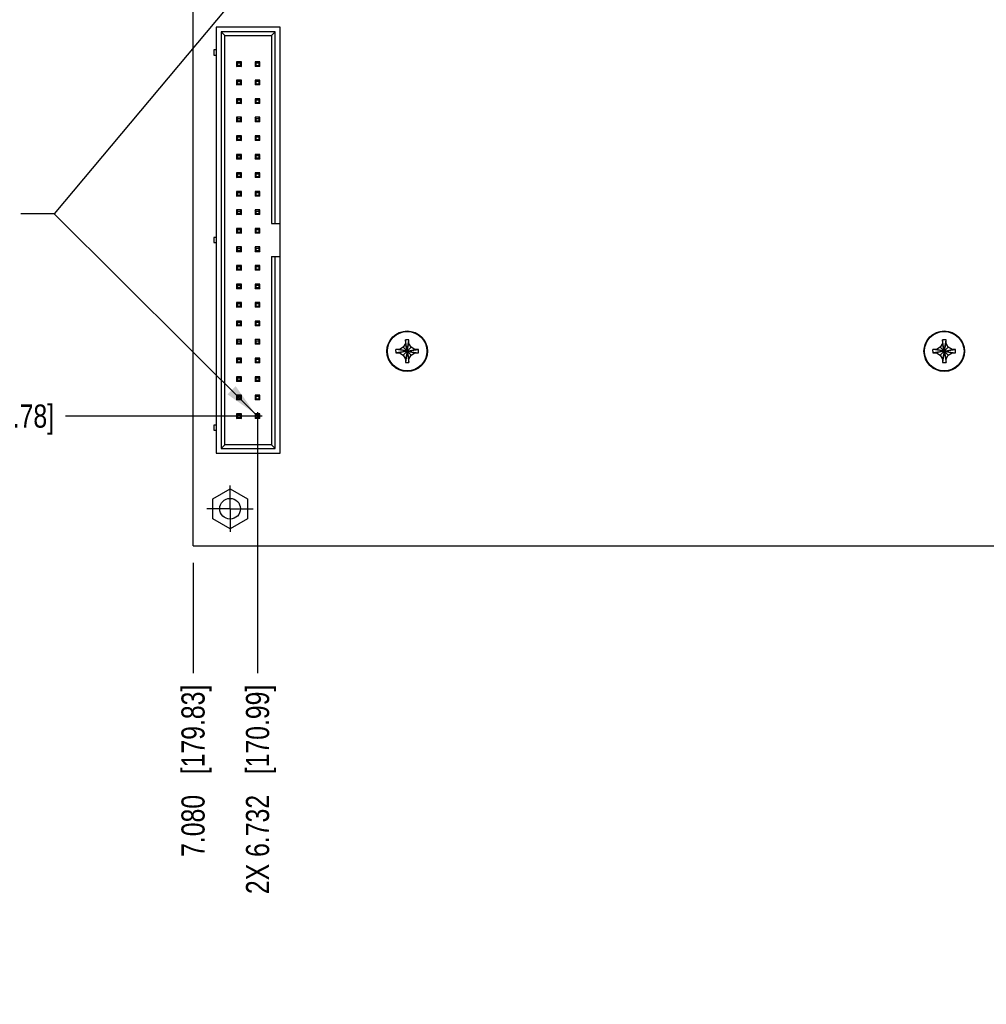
# Model space of a CAD drawing. Header units: inches. Extents: x 0 to 34, y 0 to 22.
# Tile 3 of 27: x 6 to 11.2, y 9.9 to 15.2. Entities that reach past the tile are written whole.
import ezdxf

# ---------------------------------------------------------------- set-up
doc = ezdxf.new("R2010")
doc.units = ezdxf.units.IN
doc.header["$LTSCALE"] = 1.87
doc.header["$MEASUREMENT"] = 0
doc.linetypes.add('CENTER', pattern=[0.6, 0.375, -0.075, 0.075, -0.075])
doc.layers.get('0').update_dxf_attribs({"linetype": 'CONTINUOUS'})
for name, color, linetype in [('DEFAULT_1', 7, 'CENTER'), ('DETAIL', 7, 'CONTINUOUS'), ('DIMENSIONS', 7, 'CONTINUOUS')]:
    doc.layers.add(name, color=color, linetype=linetype)
doc.styles.get("Standard").update_dxf_attribs({"font": 'txt', "width": 0.8})
doc.dimstyles.new('DIMSTYLE_1', dxfattribs={"dimtxt": 0.125, "dimasz": 0.18, "dimexe": 0.125, "dimexo": 0.0625, "dimgap": 0.03125, "dimtad": 0, "dimtih": 1, "dimtoh": 1, "dimdec": 3, "dimzin": 4, "dimdsep": 46, "dimtxsty": 'STANDARD', "dimblk": '_FILLED', "dimblk1": '_FILLED', "dimblk2": '_FILLED', "dimcen": 0.09, "dimadec": 0, "dimazin": 0, "dimtp": 0.01, "dimtm": 0.01, "dimtfac": 1, "dimtdec": 3, "dimtofl": 0, "dimtmove": 0, "dimatfit": 3, "dimldrblk": '_FILLED', "dimfxl": 1, "dimtolj": 1, "dimtzin": 4, "dimarcsym": 0})
doc.dimstyles.get("Standard").update_dxf_attribs({"dimtxt": 0.125, "dimasz": 0.18, "dimexe": 0.125, "dimexo": 0.0625, "dimgap": 0.09, "dimtad": 0, "dimtih": 1, "dimtoh": 1, "dimdec": 3, "dimzin": 4, "dimdsep": 46, "dimtxsty": 'STANDARD', "dimblk": '_FILLED', "dimblk1": '_FILLED', "dimblk2": '_FILLED', "dimcen": 0.09, "dimadec": 0, "dimazin": 0, "dimtol": 1, "dimtp": 0.01, "dimtm": 0.01, "dimtfac": 1, "dimtdec": 3, "dimtofl": 0, "dimtmove": 0, "dimatfit": 3, "dimldrblk": '_FILLED', "dimfxl": 1, "dimtolj": 1, "dimtzin": 4, "dimarcsym": 0})

# ---------------------------------------------------------------- blocks, each defined once
blk = doc.blocks.new('*D2')
at = {"layer": 'DIMENSIONS', "color": 2, "linetype": 'CONTINUOUS'}
blk.add_line((13.3377, 12.7116), (14.6833, 12.7116), dxfattribs=at)
at = {"layer": 'DIMENSIONS', "color": 2, "linetype": 'CONTINUOUS', "insert": (14.7458, 12.7741), "char_height": 0.125, "width": 1.125, "attachment_point": 1, "line_spacing_factor": 0.9}
blk.add_mtext('.348{\\Ftxt.shx;\\W1.000000;\\H0.125000; }[8.84]', dxfattribs=at)
blk = doc.blocks.new('_FILLED')
at = {"color": 0, "linetype": 'BYBLOCK'}
blk.add_solid([(0, 0), (-1, 0.174), (-1, -0.174)], dxfattribs=at)
blk = doc.blocks.new('*D3')
at = {"layer": 'DIMENSIONS', "color": 2, "linetype": 'CONTINUOUS'}
blk.add_line((14.0865, 12.3635), (14.6833, 12.3635), dxfattribs=at)
at = {"layer": 'DIMENSIONS', "color": 2, "linetype": 'CONTINUOUS', "insert": (14.7458, 12.426), "char_height": 0.125, "width": 0.825, "attachment_point": 1, "line_spacing_factor": 0.9}
blk.add_mtext('.000{\\Ftxt.shx;\\W1.000000;\\H0.125000; }[0]', dxfattribs=at)
blk = doc.blocks.new('*D4')
at = {"layer": 'DIMENSIONS', "color": 2, "linetype": 'CONTINUOUS'}
blk.add_line((7.264, 13.085), (7.264, 11.676), dxfattribs=at)
at = {"layer": 'DIMENSIONS', "color": 2, "linetype": 'CONTINUOUS', "insert": (7.2015, 11.6135), "char_height": 0.125, "width": 1.725, "attachment_point": 3, "rotation": 90, "line_spacing_factor": 0.9}
blk.add_mtext('2X 6.732{\\Ftxt.shx;\\W1.000000;\\H0.125000; }[170.99]', dxfattribs=at)
blk = doc.blocks.new('*D5')
at = {"layer": 'DIMENSIONS', "color": 2, "linetype": 'CONTINUOUS'}
blk.add_line((6.9158, 12.2708), (6.9158, 11.676), dxfattribs=at)
at = {"layer": 'DIMENSIONS', "color": 2, "linetype": 'CONTINUOUS', "insert": (6.8533, 11.6135), "char_height": 0.125, "width": 1.425, "attachment_point": 3, "rotation": 90, "line_spacing_factor": 0.9}
blk.add_mtext('7.080{\\Ftxt.shx;\\W1.000000;\\H0.125000; }[179.83]', dxfattribs=at)
blk = doc.blocks.new('*D6')
at = {"layer": 'DIMENSIONS', "color": 2, "linetype": 'CONTINUOUS'}
blk.add_line((7.2888, 13.0635), (6.2283, 13.0635), dxfattribs=at)
at = {"layer": 'DIMENSIONS', "color": 2, "linetype": 'CONTINUOUS', "insert": (6.1658, 13.126), "char_height": 0.125, "width": 1.225, "attachment_point": 3, "line_spacing_factor": 0.9}
blk.add_mtext('.700{\\Ftxt.shx;\\W1.000000;\\H0.125000; }[17.78]', dxfattribs=at)
blk = doc.blocks.new('*D7')
at = {"layer": 'DIMENSIONS', "color": 2, "linetype": 'CONTINUOUS'}
blk.add_line((7.2828, 15.4635), (6.2283, 15.4635), dxfattribs=at)
at = {"layer": 'DIMENSIONS', "color": 2, "linetype": 'CONTINUOUS', "insert": (6.1658, 15.526), "char_height": 0.125, "width": 1.325, "attachment_point": 3, "line_spacing_factor": 0.9}
blk.add_mtext('3.100{\\Ftxt.shx;\\W1.000000;\\H0.125000; }[78.74]', dxfattribs=at)
blk = doc.blocks.new('*D13')
at = {"layer": 'DIMENSIONS', "color": 2, "linetype": 'CONTINUOUS'}
blk.add_line((8.0184, 16.7153), (6.2283, 16.7153), dxfattribs=at)
at = {"layer": 'DIMENSIONS', "color": 2, "linetype": 'CONTINUOUS', "insert": (6.1658, 16.7778), "char_height": 0.125, "width": 1.725, "attachment_point": 3, "line_spacing_factor": 0.9}
blk.add_mtext('2X 4.352{\\Ftxt.shx;\\W1.000000;\\H0.125000; }[110.54]', dxfattribs=at)

msp = doc.modelspace()

# ---------------------------------------------------------------- linework, layer by layer
at = {"color": 7, "linetype": 'CONTINUOUS'}
for p, q in [((6.9158, 12.3635), (6.9158, 17.0635)), ((7.0406, 15.1635), (7.0406, 12.8635)), ((7.3871, 15.1635), (7.0406, 15.1635)), ((7.3871, 12.8635), (7.3871, 15.1635)), ((7.0682, 15.1379), (7.0682, 12.8891)), ((7.0879, 15.1182), (7.0682, 15.1379)), ((7.3595, 15.1379), (7.0682, 15.1379)), ((7.0879, 12.9088), (7.0879, 15.1182)), ((7.0879, 15.1182), (7.3398, 15.1182)), ((7.3398, 15.1182), (7.3595, 15.1379)), ((7.3398, 15.1182), (7.3398, 14.1021)), ((7.3595, 14.1021), (7.3595, 15.1379)), ((7.0288, 15.0395), (7.0288, 15.0119)), ((7.0406, 15.0395), (7.0288, 15.0395)), ((7.0288, 15.0119), (7.0406, 15.0119)), ((7.1512, 14.9761), (7.1512, 14.9509)), ((7.1514, 14.9761), (7.1514, 14.9509)), ((7.1571, 14.9704), (7.1514, 14.9761)), ((7.1766, 14.9761), (7.1514, 14.9761)), ((7.1514, 14.9509), (7.1571, 14.9566)), ((7.1766, 14.9509), (7.1514, 14.9509)), ((7.1571, 14.9566), (7.1571, 14.9704)), ((7.1571, 14.9704), (7.1709, 14.9704)), ((7.1571, 14.9566), (7.1709, 14.9566)), ((7.1709, 14.9704), (7.1766, 14.9761)), ((7.1709, 14.9704), (7.1709, 14.9566)), ((7.1709, 14.9566), (7.1766, 14.9509)), ((7.1766, 14.9509), (7.1766, 14.9761)), ((7.2512, 14.9761), (7.2512, 14.9509)), ((7.2514, 14.9761), (7.2514, 14.9509)), ((7.2571, 14.9704), (7.2514, 14.9761)), ((7.2766, 14.9761), (7.2514, 14.9761)), ((7.2514, 14.9509), (7.2571, 14.9566)), ((7.2766, 14.9509), (7.2514, 14.9509)), ((7.2571, 14.9566), (7.2571, 14.9704)), ((7.2571, 14.9704), (7.2709, 14.9704)), ((7.2571, 14.9566), (7.2709, 14.9566)), ((7.2709, 14.9704), (7.2766, 14.9761)), ((7.2709, 14.9704), (7.2709, 14.9566)), ((7.2709, 14.9566), (7.2766, 14.9509)), ((7.2766, 14.9509), (7.2766, 14.9761)), ((7.1512, 14.8761), (7.1512, 14.8509)), ((7.1514, 14.8761), (7.1514, 14.8509)), ((7.1571, 14.8704), (7.1514, 14.8761)), ((7.1766, 14.8761), (7.1514, 14.8761)), ((7.1514, 14.8509), (7.1571, 14.8566)), ((7.1766, 14.8509), (7.1514, 14.8509)), ((7.1571, 14.8566), (7.1571, 14.8704)), ((7.1571, 14.8704), (7.1709, 14.8704)), ((7.1571, 14.8566), (7.1709, 14.8566)), ((7.1709, 14.8704), (7.1766, 14.8761)), ((7.1709, 14.8704), (7.1709, 14.8566)), ((7.1709, 14.8566), (7.1766, 14.8509)), ((7.1766, 14.8509), (7.1766, 14.8761)), ((7.2512, 14.8761), (7.2512, 14.8509)), ((7.2514, 14.8761), (7.2514, 14.8509)), ((7.2571, 14.8704), (7.2514, 14.8761)), ((7.2766, 14.8761), (7.2514, 14.8761)), ((7.2514, 14.8509), (7.2571, 14.8566)), ((7.2766, 14.8509), (7.2514, 14.8509)), ((7.2571, 14.8566), (7.2571, 14.8704)), ((7.2571, 14.8704), (7.2709, 14.8704)), ((7.2571, 14.8566), (7.2709, 14.8566)), ((7.2709, 14.8704), (7.2766, 14.8761)), ((7.2709, 14.8704), (7.2709, 14.8566)), ((7.2709, 14.8566), (7.2766, 14.8509)), ((7.2766, 14.8509), (7.2766, 14.8761)), ((7.1512, 14.7761), (7.1512, 14.7509)), ((7.1514, 14.7761), (7.1514, 14.7509)), ((7.1571, 14.7704), (7.1514, 14.7761)), ((7.1766, 14.7761), (7.1514, 14.7761)), ((7.1709, 14.7704), (7.1766, 14.7761)), ((7.1766, 14.7509), (7.1766, 14.7761)), ((7.2512, 14.7761), (7.2512, 14.7509)), ((7.2514, 14.7761), (7.2514, 14.7509)), ((7.2571, 14.7704), (7.2514, 14.7761)), ((7.2766, 14.7761), (7.2514, 14.7761)), ((7.2709, 14.7704), (7.2766, 14.7761)), ((7.2766, 14.7509), (7.2766, 14.7761)), ((7.1514, 14.7509), (7.1571, 14.7566)), ((7.1766, 14.7509), (7.1514, 14.7509)), ((7.1571, 14.7566), (7.1571, 14.7704)), ((7.1571, 14.7704), (7.1709, 14.7704)), ((7.1571, 14.7566), (7.1709, 14.7566)), ((7.1709, 14.7704), (7.1709, 14.7566)), ((7.1709, 14.7566), (7.1766, 14.7509)), ((7.2514, 14.7509), (7.2571, 14.7566)), ((7.2766, 14.7509), (7.2514, 14.7509)), ((7.2571, 14.7566), (7.2571, 14.7704)), ((7.2571, 14.7704), (7.2709, 14.7704)), ((7.2571, 14.7566), (7.2709, 14.7566)), ((7.2709, 14.7704), (7.2709, 14.7566)), ((7.2709, 14.7566), (7.2766, 14.7509)), ((7.1512, 14.6761), (7.1512, 14.6509)), ((7.1514, 14.6761), (7.1514, 14.6509)), ((7.1571, 14.6704), (7.1514, 14.6761)), ((7.1766, 14.6761), (7.1514, 14.6761)), ((7.1571, 14.6566), (7.1571, 14.6704)), ((7.1571, 14.6704), (7.1709, 14.6704)), ((7.1709, 14.6704), (7.1766, 14.6761)), ((7.1709, 14.6704), (7.1709, 14.6566)), ((7.1766, 14.6509), (7.1766, 14.6761)), ((7.2512, 14.6761), (7.2512, 14.6509)), ((7.2514, 14.6761), (7.2514, 14.6509)), ((7.2571, 14.6704), (7.2514, 14.6761)), ((7.2766, 14.6761), (7.2514, 14.6761)), ((7.2571, 14.6566), (7.2571, 14.6704)), ((7.2571, 14.6704), (7.2709, 14.6704)), ((7.2709, 14.6704), (7.2766, 14.6761)), ((7.2709, 14.6704), (7.2709, 14.6566)), ((7.2766, 14.6509), (7.2766, 14.6761)), ((7.1514, 14.6509), (7.1571, 14.6566)), ((7.1766, 14.6509), (7.1514, 14.6509)), ((7.1571, 14.6566), (7.1709, 14.6566)), ((7.1709, 14.6566), (7.1766, 14.6509)), ((7.2514, 14.6509), (7.2571, 14.6566)), ((7.2766, 14.6509), (7.2514, 14.6509)), ((7.2571, 14.6566), (7.2709, 14.6566)), ((7.2709, 14.6566), (7.2766, 14.6509)), ((7.1512, 14.5761), (7.1512, 14.5509)), ((7.1514, 14.5761), (7.1514, 14.5509)), ((7.1571, 14.5704), (7.1514, 14.5761)), ((7.1766, 14.5761), (7.1514, 14.5761)), ((7.1571, 14.5566), (7.1571, 14.5704)), ((7.1571, 14.5704), (7.1709, 14.5704)), ((7.1709, 14.5704), (7.1766, 14.5761)), ((7.1709, 14.5704), (7.1709, 14.5566)), ((7.1766, 14.5509), (7.1766, 14.5761)), ((7.2512, 14.5761), (7.2512, 14.5509)), ((7.2514, 14.5761), (7.2514, 14.5509)), ((7.2571, 14.5704), (7.2514, 14.5761)), ((7.2766, 14.5761), (7.2514, 14.5761)), ((7.2571, 14.5566), (7.2571, 14.5704)), ((7.2571, 14.5704), (7.2709, 14.5704)), ((7.2709, 14.5704), (7.2766, 14.5761)), ((7.2709, 14.5704), (7.2709, 14.5566)), ((7.2766, 14.5509), (7.2766, 14.5761)), ((7.1514, 14.5509), (7.1571, 14.5566)), ((7.1766, 14.5509), (7.1514, 14.5509)), ((7.1571, 14.5566), (7.1709, 14.5566)), ((7.1709, 14.5566), (7.1766, 14.5509)), ((7.2514, 14.5509), (7.2571, 14.5566)), ((7.2766, 14.5509), (7.2514, 14.5509)), ((7.2571, 14.5566), (7.2709, 14.5566)), ((7.2709, 14.5566), (7.2766, 14.5509)), ((7.1512, 14.4761), (7.1512, 14.4509)), ((7.1514, 14.4761), (7.1514, 14.4509)), ((7.1571, 14.4704), (7.1514, 14.4761)), ((7.1766, 14.4761), (7.1514, 14.4761)), ((7.1514, 14.4509), (7.1571, 14.4566)), ((7.1571, 14.4566), (7.1571, 14.4704)), ((7.1571, 14.4704), (7.1709, 14.4704)), ((7.1571, 14.4566), (7.1709, 14.4566)), ((7.1709, 14.4704), (7.1766, 14.4761)), ((7.1709, 14.4704), (7.1709, 14.4566)), ((7.1709, 14.4566), (7.1766, 14.4509)), ((7.1766, 14.4509), (7.1766, 14.4761)), ((7.2512, 14.4761), (7.2512, 14.4509)), ((7.2514, 14.4761), (7.2514, 14.4509)), ((7.2571, 14.4704), (7.2514, 14.4761)), ((7.2766, 14.4761), (7.2514, 14.4761)), ((7.2514, 14.4509), (7.2571, 14.4566)), ((7.2571, 14.4566), (7.2571, 14.4704)), ((7.2571, 14.4704), (7.2709, 14.4704)), ((7.2571, 14.4566), (7.2709, 14.4566)), ((7.2709, 14.4704), (7.2766, 14.4761)), ((7.2709, 14.4704), (7.2709, 14.4566)), ((7.2709, 14.4566), (7.2766, 14.4509)), ((7.2766, 14.4509), (7.2766, 14.4761)), ((7.1766, 14.4509), (7.1514, 14.4509)), ((7.2766, 14.4509), (7.2514, 14.4509)), ((7.1512, 14.3761), (7.1512, 14.3509)), ((7.1514, 14.3761), (7.1514, 14.3509)), ((7.1571, 14.3704), (7.1514, 14.3761)), ((7.1766, 14.3761), (7.1514, 14.3761)), ((7.1514, 14.3509), (7.1571, 14.3566)), ((7.1766, 14.3509), (7.1514, 14.3509)), ((7.1571, 14.3566), (7.1571, 14.3704)), ((7.1571, 14.3704), (7.1709, 14.3704)), ((7.1571, 14.3566), (7.1709, 14.3566)), ((7.1709, 14.3704), (7.1766, 14.3761)), ((7.1709, 14.3704), (7.1709, 14.3566)), ((7.1709, 14.3566), (7.1766, 14.3509)), ((7.1766, 14.3509), (7.1766, 14.3761)), ((7.2512, 14.3761), (7.2512, 14.3509)), ((7.2514, 14.3761), (7.2514, 14.3509)), ((7.2571, 14.3704), (7.2514, 14.3761)), ((7.2766, 14.3761), (7.2514, 14.3761)), ((7.2514, 14.3509), (7.2571, 14.3566)), ((7.2766, 14.3509), (7.2514, 14.3509)), ((7.2571, 14.3566), (7.2571, 14.3704)), ((7.2571, 14.3704), (7.2709, 14.3704)), ((7.2571, 14.3566), (7.2709, 14.3566)), ((7.2709, 14.3704), (7.2766, 14.3761)), ((7.2709, 14.3704), (7.2709, 14.3566)), ((7.2709, 14.3566), (7.2766, 14.3509)), ((7.2766, 14.3509), (7.2766, 14.3761)), ((7.1512, 14.2761), (7.1512, 14.2509)), ((7.1514, 14.2761), (7.1514, 14.2509)), ((7.1571, 14.2704), (7.1514, 14.2761)), ((7.1766, 14.2761), (7.1514, 14.2761)), ((7.1514, 14.2509), (7.1571, 14.2566)), ((7.1766, 14.2509), (7.1514, 14.2509)), ((7.1571, 14.2566), (7.1571, 14.2704)), ((7.1571, 14.2704), (7.1709, 14.2704)), ((7.1571, 14.2566), (7.1709, 14.2566)), ((7.1709, 14.2704), (7.1766, 14.2761)), ((7.1709, 14.2704), (7.1709, 14.2566)), ((7.1709, 14.2566), (7.1766, 14.2509)), ((7.1766, 14.2509), (7.1766, 14.2761)), ((7.2512, 14.2761), (7.2512, 14.2509)), ((7.2514, 14.2761), (7.2514, 14.2509)), ((7.2571, 14.2704), (7.2514, 14.2761)), ((7.2766, 14.2761), (7.2514, 14.2761)), ((7.2514, 14.2509), (7.2571, 14.2566)), ((7.2766, 14.2509), (7.2514, 14.2509)), ((7.2571, 14.2566), (7.2571, 14.2704)), ((7.2571, 14.2704), (7.2709, 14.2704)), ((7.2571, 14.2566), (7.2709, 14.2566)), ((7.2709, 14.2704), (7.2766, 14.2761)), ((7.2709, 14.2704), (7.2709, 14.2566)), ((7.2709, 14.2566), (7.2766, 14.2509)), ((7.2766, 14.2509), (7.2766, 14.2761)), ((7.1512, 14.1761), (7.1512, 14.1509)), ((7.1514, 14.1761), (7.1514, 14.1509)), ((7.1571, 14.1704), (7.1514, 14.1761)), ((7.1766, 14.1761), (7.1514, 14.1761)), ((7.1514, 14.1509), (7.1571, 14.1566)), ((7.1766, 14.1509), (7.1514, 14.1509)), ((7.1571, 14.1566), (7.1571, 14.1704)), ((7.1571, 14.1704), (7.1709, 14.1704)), ((7.1571, 14.1566), (7.1709, 14.1566)), ((7.1709, 14.1704), (7.1766, 14.1761)), ((7.1709, 14.1704), (7.1709, 14.1566)), ((7.1709, 14.1566), (7.1766, 14.1509)), ((7.1766, 14.1509), (7.1766, 14.1761)), ((7.2512, 14.1761), (7.2512, 14.1509)), ((7.2514, 14.1761), (7.2514, 14.1509)), ((7.2571, 14.1704), (7.2514, 14.1761)), ((7.2766, 14.1761), (7.2514, 14.1761)), ((7.2514, 14.1509), (7.2571, 14.1566)), ((7.2766, 14.1509), (7.2514, 14.1509)), ((7.2571, 14.1566), (7.2571, 14.1704)), ((7.2571, 14.1704), (7.2709, 14.1704)), ((7.2571, 14.1566), (7.2709, 14.1566)), ((7.2709, 14.1704), (7.2766, 14.1761)), ((7.2709, 14.1704), (7.2709, 14.1566)), ((7.2709, 14.1566), (7.2766, 14.1509)), ((7.2766, 14.1509), (7.2766, 14.1761)), ((7.3398, 14.1021), (7.3871, 14.1021)), ((7.1512, 14.0761), (7.1512, 14.0509)), ((7.1514, 14.0761), (7.1514, 14.0509)), ((7.1571, 14.0704), (7.1514, 14.0761)), ((7.1766, 14.0761), (7.1514, 14.0761)), ((7.1514, 14.0509), (7.1571, 14.0566)), ((7.1766, 14.0509), (7.1514, 14.0509)), ((7.1571, 14.0566), (7.1571, 14.0704)), ((7.1571, 14.0704), (7.1709, 14.0704)), ((7.1571, 14.0566), (7.1709, 14.0566)), ((7.1709, 14.0704), (7.1766, 14.0761)), ((7.1709, 14.0704), (7.1709, 14.0566)), ((7.1709, 14.0566), (7.1766, 14.0509)), ((7.1766, 14.0509), (7.1766, 14.0761)), ((7.2512, 14.0761), (7.2512, 14.0509)), ((7.2514, 14.0761), (7.2514, 14.0509)), ((7.2571, 14.0704), (7.2514, 14.0761)), ((7.2766, 14.0761), (7.2514, 14.0761)), ((7.2514, 14.0509), (7.2571, 14.0566)), ((7.2766, 14.0509), (7.2514, 14.0509)), ((7.2571, 14.0566), (7.2571, 14.0704)), ((7.2571, 14.0704), (7.2709, 14.0704)), ((7.2571, 14.0566), (7.2709, 14.0566)), ((7.2709, 14.0704), (7.2766, 14.0761)), ((7.2709, 14.0704), (7.2709, 14.0566)), ((7.2709, 14.0566), (7.2766, 14.0509)), ((7.2766, 14.0509), (7.2766, 14.0761)), ((7.0288, 14.0273), (7.0288, 13.9997)), ((7.0406, 14.0273), (7.0288, 14.0273)), ((7.0288, 13.9997), (7.0406, 13.9997)), ((7.1512, 13.9761), (7.1512, 13.9509)), ((7.1514, 13.9761), (7.1514, 13.9509)), ((7.1571, 13.9704), (7.1514, 13.9761)), ((7.1766, 13.9761), (7.1514, 13.9761)), ((7.1514, 13.9509), (7.1571, 13.9566)), ((7.1766, 13.9509), (7.1514, 13.9509)), ((7.1571, 13.9566), (7.1571, 13.9704)), ((7.1571, 13.9704), (7.1709, 13.9704)), ((7.1571, 13.9566), (7.1709, 13.9566)), ((7.1709, 13.9704), (7.1766, 13.9761)), ((7.1709, 13.9704), (7.1709, 13.9566)), ((7.1709, 13.9566), (7.1766, 13.9509)), ((7.1766, 13.9509), (7.1766, 13.9761)), ((7.2512, 13.9761), (7.2512, 13.9509)), ((7.2514, 13.9761), (7.2514, 13.9509)), ((7.2571, 13.9704), (7.2514, 13.9761)), ((7.2766, 13.9761), (7.2514, 13.9761)), ((7.2514, 13.9509), (7.2571, 13.9566)), ((7.2766, 13.9509), (7.2514, 13.9509)), ((7.2571, 13.9566), (7.2571, 13.9704)), ((7.2571, 13.9704), (7.2709, 13.9704)), ((7.2571, 13.9566), (7.2709, 13.9566)), ((7.2709, 13.9704), (7.2766, 13.9761)), ((7.2709, 13.9704), (7.2709, 13.9566)), ((7.2709, 13.9566), (7.2766, 13.9509)), ((7.2766, 13.9509), (7.2766, 13.9761)), ((7.3398, 13.9249), (7.3398, 12.9088)), ((7.3398, 13.9249), (7.3871, 13.9249)), ((7.3595, 12.8891), (7.3595, 13.9249)), ((7.1512, 13.8761), (7.1512, 13.8509)), ((7.1514, 13.8761), (7.1514, 13.8509)), ((7.1571, 13.8704), (7.1514, 13.8761)), ((7.1766, 13.8761), (7.1514, 13.8761)), ((7.1709, 13.8704), (7.1766, 13.8761)), ((7.1766, 13.8509), (7.1766, 13.8761)), ((7.2512, 13.8761), (7.2512, 13.8509)), ((7.2514, 13.8761), (7.2514, 13.8509)), ((7.2571, 13.8704), (7.2514, 13.8761)), ((7.2766, 13.8761), (7.2514, 13.8761)), ((7.2709, 13.8704), (7.2766, 13.8761)), ((7.2766, 13.8509), (7.2766, 13.8761)), ((7.1514, 13.8509), (7.1571, 13.8566)), ((7.1766, 13.8509), (7.1514, 13.8509)), ((7.1571, 13.8566), (7.1571, 13.8704)), ((7.1571, 13.8704), (7.1709, 13.8704)), ((7.1571, 13.8566), (7.1709, 13.8566)), ((7.1709, 13.8704), (7.1709, 13.8566)), ((7.1709, 13.8566), (7.1766, 13.8509)), ((7.2514, 13.8509), (7.2571, 13.8566)), ((7.2766, 13.8509), (7.2514, 13.8509)), ((7.2571, 13.8566), (7.2571, 13.8704)), ((7.2571, 13.8704), (7.2709, 13.8704)), ((7.2571, 13.8566), (7.2709, 13.8566)), ((7.2709, 13.8704), (7.2709, 13.8566)), ((7.2709, 13.8566), (7.2766, 13.8509)), ((7.1512, 13.7761), (7.1512, 13.7509)), ((7.1514, 13.7761), (7.1514, 13.7509)), ((7.1571, 13.7704), (7.1514, 13.7761)), ((7.1766, 13.7761), (7.1514, 13.7761)), ((7.1571, 13.7566), (7.1571, 13.7704)), ((7.1571, 13.7704), (7.1709, 13.7704)), ((7.1709, 13.7704), (7.1766, 13.7761)), ((7.1709, 13.7704), (7.1709, 13.7566)), ((7.1766, 13.7509), (7.1766, 13.7761)), ((7.2512, 13.7761), (7.2512, 13.7509)), ((7.2514, 13.7761), (7.2514, 13.7509)), ((7.2571, 13.7704), (7.2514, 13.7761)), ((7.2766, 13.7761), (7.2514, 13.7761)), ((7.2571, 13.7566), (7.2571, 13.7704)), ((7.2571, 13.7704), (7.2709, 13.7704)), ((7.2709, 13.7704), (7.2766, 13.7761)), ((7.2709, 13.7704), (7.2709, 13.7566)), ((7.2766, 13.7509), (7.2766, 13.7761)), ((7.1514, 13.7509), (7.1571, 13.7566)), ((7.1766, 13.7509), (7.1514, 13.7509)), ((7.1571, 13.7566), (7.1709, 13.7566)), ((7.1709, 13.7566), (7.1766, 13.7509)), ((7.2514, 13.7509), (7.2571, 13.7566)), ((7.2766, 13.7509), (7.2514, 13.7509)), ((7.2571, 13.7566), (7.2709, 13.7566)), ((7.2709, 13.7566), (7.2766, 13.7509)), ((7.1512, 13.6761), (7.1512, 13.6509)), ((7.1514, 13.6761), (7.1514, 13.6509)), ((7.1571, 13.6704), (7.1514, 13.6761)), ((7.1766, 13.6761), (7.1514, 13.6761)), ((7.1571, 13.6566), (7.1571, 13.6704)), ((7.1571, 13.6704), (7.1709, 13.6704)), ((7.1709, 13.6704), (7.1766, 13.6761)), ((7.1709, 13.6704), (7.1709, 13.6566)), ((7.1766, 13.6509), (7.1766, 13.6761)), ((7.2512, 13.6761), (7.2512, 13.6509)), ((7.2514, 13.6761), (7.2514, 13.6509)), ((7.2571, 13.6704), (7.2514, 13.6761)), ((7.2766, 13.6761), (7.2514, 13.6761)), ((7.2571, 13.6566), (7.2571, 13.6704)), ((7.2571, 13.6704), (7.2709, 13.6704)), ((7.2709, 13.6704), (7.2766, 13.6761)), ((7.2709, 13.6704), (7.2709, 13.6566)), ((7.2766, 13.6509), (7.2766, 13.6761)), ((7.1514, 13.6509), (7.1571, 13.6566)), ((7.1766, 13.6509), (7.1514, 13.6509)), ((7.1571, 13.6566), (7.1709, 13.6566)), ((7.1709, 13.6566), (7.1766, 13.6509)), ((7.2514, 13.6509), (7.2571, 13.6566)), ((7.2766, 13.6509), (7.2514, 13.6509)), ((7.2571, 13.6566), (7.2709, 13.6566)), ((7.2709, 13.6566), (7.2766, 13.6509)), ((7.1512, 13.5761), (7.1512, 13.5509)), ((7.1514, 13.5761), (7.1514, 13.5509)), ((7.1571, 13.5704), (7.1514, 13.5761)), ((7.1766, 13.5761), (7.1514, 13.5761)), ((7.1514, 13.5509), (7.1571, 13.5566)), ((7.1571, 13.5566), (7.1571, 13.5704)), ((7.1571, 13.5704), (7.1709, 13.5704)), ((7.1571, 13.5566), (7.1709, 13.5566)), ((7.1709, 13.5704), (7.1766, 13.5761)), ((7.1709, 13.5704), (7.1709, 13.5566)), ((7.1709, 13.5566), (7.1766, 13.5509)), ((7.1766, 13.5509), (7.1766, 13.5761)), ((7.2512, 13.5761), (7.2512, 13.5509)), ((7.2514, 13.5761), (7.2514, 13.5509)), ((7.2571, 13.5704), (7.2514, 13.5761)), ((7.2766, 13.5761), (7.2514, 13.5761)), ((7.2514, 13.5509), (7.2571, 13.5566)), ((7.2571, 13.5566), (7.2571, 13.5704)), ((7.2571, 13.5704), (7.2709, 13.5704)), ((7.2571, 13.5566), (7.2709, 13.5566)), ((7.2709, 13.5704), (7.2766, 13.5761)), ((7.2709, 13.5704), (7.2709, 13.5566)), ((7.2709, 13.5566), (7.2766, 13.5509)), ((7.2766, 13.5509), (7.2766, 13.5761)), ((7.1766, 13.5509), (7.1514, 13.5509)), ((7.2766, 13.5509), (7.2514, 13.5509)), ((7.1512, 13.4761), (7.1512, 13.4509)), ((7.1514, 13.4761), (7.1514, 13.4509)), ((7.1571, 13.4704), (7.1514, 13.4761)), ((7.1766, 13.4761), (7.1514, 13.4761)), ((7.1514, 13.4509), (7.1571, 13.4566)), ((7.1766, 13.4509), (7.1514, 13.4509)), ((7.1571, 13.4566), (7.1571, 13.4704)), ((7.1571, 13.4704), (7.1709, 13.4704)), ((7.1571, 13.4566), (7.1709, 13.4566)), ((7.1709, 13.4704), (7.1766, 13.4761)), ((7.1709, 13.4704), (7.1709, 13.4566)), ((7.1709, 13.4566), (7.1766, 13.4509)), ((7.1766, 13.4509), (7.1766, 13.4761)), ((7.2512, 13.4761), (7.2512, 13.4509)), ((7.2514, 13.4761), (7.2514, 13.4509)), ((7.2571, 13.4704), (7.2514, 13.4761)), ((7.2766, 13.4761), (7.2514, 13.4761)), ((7.2514, 13.4509), (7.2571, 13.4566)), ((7.2766, 13.4509), (7.2514, 13.4509)), ((7.2571, 13.4566), (7.2571, 13.4704)), ((7.2571, 13.4704), (7.2709, 13.4704)), ((7.2571, 13.4566), (7.2709, 13.4566)), ((7.2709, 13.4704), (7.2766, 13.4761)), ((7.2709, 13.4704), (7.2709, 13.4566)), ((7.2709, 13.4566), (7.2766, 13.4509)), ((7.2766, 13.4509), (7.2766, 13.4761)), ((8.0623, 13.4555), (8.0504, 13.4349)), ((8.0624, 13.4738), (8.0623, 13.4744)), ((8.0623, 13.4744), (8.0623, 13.4738)), ((8.0623, 13.4738), (8.0623, 13.4555)), ((8.0718, 13.4135), (8.0623, 13.4555)), ((8.0718, 13.4135), (8.0624, 13.4738)), ((8.0718, 13.4135), (8.0812, 13.4738)), ((8.0718, 13.4135), (8.0813, 13.4555)), ((8.0812, 13.4738), (8.0813, 13.4744)), ((8.0813, 13.4738), (8.0813, 13.4744)), ((8.0813, 13.4555), (8.0813, 13.4738)), ((8.0932, 13.4349), (8.0813, 13.4555)), ((10.9613, 13.4555), (10.9494, 13.4349)), ((10.9614, 13.4738), (10.9613, 13.4744)), ((10.9613, 13.4744), (10.9613, 13.4738)), ((10.9613, 13.4738), (10.9613, 13.4555)), ((10.9708, 13.4135), (10.9613, 13.4555)), ((10.9708, 13.4135), (10.9614, 13.4738)), ((10.9708, 13.4135), (10.9802, 13.4738)), ((10.9708, 13.4135), (10.9803, 13.4555)), ((10.9802, 13.4738), (10.9803, 13.4744)), ((10.9803, 13.4738), (10.9803, 13.4744)), ((10.9803, 13.4555), (10.9803, 13.4738)), ((10.9922, 13.4349), (10.9803, 13.4555)), ((8.0108, 13.4135), (8.0109, 13.423)), ((8.0115, 13.4229), (8.0109, 13.423)), ((8.0109, 13.423), (8.0115, 13.423)), ((8.0115, 13.4041), (8.0109, 13.404)), ((8.0109, 13.404), (8.0115, 13.404)), ((8.0298, 13.423), (8.0115, 13.423)), ((8.0718, 13.4135), (8.0115, 13.4229)), ((8.0718, 13.4135), (8.0115, 13.4041)), ((8.0115, 13.404), (8.0298, 13.404)), ((8.0504, 13.4349), (8.0298, 13.423)), ((8.0718, 13.4135), (8.0298, 13.423)), ((8.0718, 13.4135), (8.0298, 13.404)), ((8.0298, 13.404), (8.0504, 13.3921)), ((8.0718, 13.4135), (8.0504, 13.4349)), ((8.0718, 13.4135), (8.0504, 13.3921)), ((8.0718, 13.4135), (8.0623, 13.3715)), ((8.0718, 13.4135), (8.0624, 13.3532)), ((8.0718, 13.4135), (8.0932, 13.4349)), ((8.0718, 13.4135), (8.1138, 13.423)), ((8.0718, 13.4135), (8.1321, 13.4229)), ((8.0718, 13.4135), (8.0812, 13.3532)), ((8.0718, 13.4135), (8.0813, 13.3715)), ((8.0718, 13.4135), (8.0932, 13.3921)), ((8.0718, 13.4135), (8.1138, 13.404)), ((8.0718, 13.4135), (8.1321, 13.4041)), ((8.1138, 13.423), (8.0932, 13.4349)), ((8.0932, 13.3921), (8.1138, 13.404)), ((8.1321, 13.423), (8.1138, 13.423)), ((8.1138, 13.404), (8.1321, 13.404)), ((8.1326, 13.423), (8.1321, 13.423)), ((8.1321, 13.4229), (8.1326, 13.423)), ((8.1321, 13.4041), (8.1326, 13.404)), ((8.1321, 13.404), (8.1326, 13.404)), ((10.9098, 13.4135), (10.9099, 13.423)), ((10.9105, 13.4229), (10.9099, 13.423)), ((10.9099, 13.423), (10.9105, 13.423)), ((10.9105, 13.4041), (10.9099, 13.404)), ((10.9099, 13.404), (10.9105, 13.404)), ((10.9288, 13.423), (10.9105, 13.423)), ((10.9708, 13.4135), (10.9105, 13.4229)), ((10.9708, 13.4135), (10.9105, 13.4041)), ((10.9105, 13.404), (10.9288, 13.404)), ((10.9494, 13.4349), (10.9288, 13.423)), ((10.9708, 13.4135), (10.9288, 13.423)), ((10.9708, 13.4135), (10.9288, 13.404)), ((10.9288, 13.404), (10.9494, 13.3921)), ((10.9708, 13.4135), (10.9494, 13.4349)), ((10.9708, 13.4135), (10.9494, 13.3921)), ((10.9708, 13.4135), (10.9613, 13.3715)), ((10.9708, 13.4135), (10.9614, 13.3532)), ((10.9708, 13.4135), (10.9922, 13.4349)), ((10.9708, 13.4135), (11.0128, 13.423)), ((10.9708, 13.4135), (11.0311, 13.4229)), ((10.9708, 13.4135), (10.9802, 13.3532)), ((10.9708, 13.4135), (10.9803, 13.3715)), ((10.9708, 13.4135), (10.9922, 13.3921)), ((10.9708, 13.4135), (11.0128, 13.404)), ((10.9708, 13.4135), (11.0311, 13.4041)), ((11.0128, 13.423), (10.9922, 13.4349)), ((10.9922, 13.3921), (11.0128, 13.404)), ((11.0311, 13.423), (11.0128, 13.423)), ((11.0128, 13.404), (11.0311, 13.404)), ((11.0316, 13.423), (11.0311, 13.423)), ((11.0311, 13.4229), (11.0316, 13.423)), ((11.0311, 13.4041), (11.0316, 13.404)), ((11.0311, 13.404), (11.0316, 13.404)), ((7.1512, 13.3761), (7.1512, 13.3509)), ((7.1514, 13.3761), (7.1514, 13.3509)), ((7.1571, 13.3704), (7.1514, 13.3761)), ((7.1766, 13.3761), (7.1514, 13.3761)), ((7.1514, 13.3509), (7.1571, 13.3566)), ((7.1766, 13.3509), (7.1514, 13.3509)), ((7.1571, 13.3566), (7.1571, 13.3704)), ((7.1571, 13.3704), (7.1709, 13.3704)), ((7.1571, 13.3566), (7.1709, 13.3566)), ((7.1709, 13.3704), (7.1766, 13.3761)), ((7.1709, 13.3704), (7.1709, 13.3566)), ((7.1709, 13.3566), (7.1766, 13.3509)), ((7.1766, 13.3509), (7.1766, 13.3761)), ((7.2512, 13.3761), (7.2512, 13.3509)), ((7.2514, 13.3761), (7.2514, 13.3509)), ((7.2571, 13.3704), (7.2514, 13.3761)), ((7.2766, 13.3761), (7.2514, 13.3761)), ((7.2514, 13.3509), (7.2571, 13.3566)), ((7.2766, 13.3509), (7.2514, 13.3509)), ((7.2571, 13.3566), (7.2571, 13.3704)), ((7.2571, 13.3704), (7.2709, 13.3704)), ((7.2571, 13.3566), (7.2709, 13.3566)), ((7.2709, 13.3704), (7.2766, 13.3761)), ((7.2709, 13.3704), (7.2709, 13.3566)), ((7.2709, 13.3566), (7.2766, 13.3509)), ((7.2766, 13.3509), (7.2766, 13.3761)), ((8.0504, 13.3921), (8.0623, 13.3715)), ((8.0623, 13.3715), (8.0623, 13.3533)), ((8.0623, 13.3533), (8.0623, 13.3527)), ((8.0624, 13.3532), (8.0623, 13.3527)), ((8.0812, 13.3532), (8.0813, 13.3527)), ((8.0813, 13.3715), (8.0932, 13.3921)), ((8.0813, 13.3533), (8.0813, 13.3715)), ((8.0813, 13.3527), (8.0813, 13.3533)), ((10.9494, 13.3921), (10.9613, 13.3715)), ((10.9613, 13.3715), (10.9613, 13.3533)), ((10.9613, 13.3533), (10.9613, 13.3527)), ((10.9614, 13.3532), (10.9613, 13.3527)), ((10.9802, 13.3532), (10.9803, 13.3527)), ((10.9803, 13.3715), (10.9922, 13.3921)), ((10.9803, 13.3533), (10.9803, 13.3715)), ((10.9803, 13.3527), (10.9803, 13.3533)), ((7.1512, 13.2761), (7.1512, 13.2509)), ((7.1514, 13.2761), (7.1514, 13.2509)), ((7.1571, 13.2704), (7.1514, 13.2761)), ((7.1766, 13.2761), (7.1514, 13.2761)), ((7.1514, 13.2509), (7.1571, 13.2566)), ((7.1766, 13.2509), (7.1514, 13.2509)), ((7.1571, 13.2566), (7.1571, 13.2704)), ((7.1571, 13.2704), (7.1709, 13.2704)), ((7.1571, 13.2566), (7.1709, 13.2566)), ((7.1709, 13.2704), (7.1766, 13.2761)), ((7.1709, 13.2704), (7.1709, 13.2566)), ((7.1709, 13.2566), (7.1766, 13.2509)), ((7.1766, 13.2509), (7.1766, 13.2761)), ((7.2512, 13.2761), (7.2512, 13.2509)), ((7.2514, 13.2761), (7.2514, 13.2509)), ((7.2571, 13.2704), (7.2514, 13.2761)), ((7.2766, 13.2761), (7.2514, 13.2761)), ((7.2514, 13.2509), (7.2571, 13.2566)), ((7.2766, 13.2509), (7.2514, 13.2509)), ((7.2571, 13.2566), (7.2571, 13.2704)), ((7.2571, 13.2704), (7.2709, 13.2704)), ((7.2571, 13.2566), (7.2709, 13.2566)), ((7.2709, 13.2704), (7.2766, 13.2761)), ((7.2709, 13.2704), (7.2709, 13.2566)), ((7.2709, 13.2566), (7.2766, 13.2509)), ((7.2766, 13.2509), (7.2766, 13.2761)), ((7.1512, 13.1761), (7.1512, 13.1509)), ((7.1571, 13.1704), (7.1514, 13.1761)), ((7.1514, 13.1761), (7.1514, 13.1509)), ((7.1766, 13.1761), (7.1514, 13.1761)), ((7.1514, 13.1509), (7.1571, 13.1566)), ((7.1766, 13.1509), (7.1514, 13.1509)), ((7.1571, 13.1566), (7.1571, 13.1704)), ((7.1571, 13.1704), (7.1709, 13.1704)), ((7.1571, 13.1566), (7.1709, 13.1566)), ((7.1709, 13.1704), (7.1766, 13.1761)), ((7.1709, 13.1704), (7.1709, 13.1566)), ((7.1709, 13.1566), (7.1766, 13.1509)), ((7.1766, 13.1509), (7.1766, 13.1761)), ((7.2512, 13.1761), (7.2512, 13.1509)), ((7.2514, 13.1761), (7.2514, 13.1509)), ((7.2571, 13.1704), (7.2514, 13.1761)), ((7.2766, 13.1761), (7.2514, 13.1761)), ((7.2514, 13.1509), (7.2571, 13.1566)), ((7.2766, 13.1509), (7.2514, 13.1509)), ((7.2571, 13.1566), (7.2571, 13.1704)), ((7.2571, 13.1704), (7.2709, 13.1704)), ((7.2571, 13.1566), (7.2709, 13.1566)), ((7.2709, 13.1704), (7.2766, 13.1761)), ((7.2709, 13.1704), (7.2709, 13.1566)), ((7.2709, 13.1566), (7.2766, 13.1509)), ((7.2766, 13.1509), (7.2766, 13.1761)), ((7.1512, 13.0761), (7.1512, 13.0509)), ((7.1571, 13.0704), (7.1514, 13.0761)), ((7.1514, 13.0761), (7.1514, 13.0509)), ((7.1766, 13.0761), (7.1514, 13.0761)), ((7.1709, 13.0704), (7.1766, 13.0761)), ((7.1766, 13.0509), (7.1766, 13.0761)), ((7.2512, 13.0761), (7.2512, 13.0509)), ((7.2571, 13.0704), (7.2514, 13.0761)), ((7.2514, 13.0761), (7.2514, 13.0509)), ((7.2766, 13.0761), (7.2514, 13.0761)), ((7.2709, 13.0704), (7.2766, 13.0761)), ((7.2766, 13.0509), (7.2766, 13.0761)), ((7.1514, 13.0509), (7.1571, 13.0566)), ((7.1766, 13.0509), (7.1514, 13.0509)), ((7.1571, 13.0566), (7.1571, 13.0704)), ((7.1571, 13.0704), (7.1709, 13.0704)), ((7.1571, 13.0566), (7.1709, 13.0566)), ((7.1709, 13.0704), (7.1709, 13.0566)), ((7.1709, 13.0566), (7.1766, 13.0509)), ((7.2514, 13.0509), (7.2571, 13.0566)), ((7.2766, 13.0509), (7.2514, 13.0509)), ((7.2571, 13.0566), (7.2571, 13.0704)), ((7.2571, 13.0704), (7.2709, 13.0704)), ((7.2571, 13.0566), (7.2709, 13.0566)), ((7.2709, 13.0704), (7.2709, 13.0566)), ((7.2709, 13.0566), (7.2766, 13.0509)), ((7.0288, 13.0151), (7.0288, 12.9875)), ((7.0406, 13.0151), (7.0288, 13.0151)), ((7.0288, 12.9875), (7.0406, 12.9875)), ((7.0406, 12.8635), (7.3871, 12.8635)), ((7.0879, 12.9088), (7.0682, 12.8891)), ((7.0682, 12.8891), (7.3595, 12.8891)), ((7.3398, 12.9088), (7.0879, 12.9088)), ((7.3398, 12.9088), (7.3595, 12.8891)), ((7.0223, 12.6175), (7.1158, 12.6715)), ((7.1158, 12.6715), (7.2093, 12.6175)), ((7.0223, 12.5095), (7.0223, 12.6175)), ((7.2093, 12.6175), (7.2093, 12.5095)), ((7.1158, 12.4556), (7.0223, 12.5095)), ((7.2093, 12.5095), (7.1158, 12.4556)), ((6.9158, 12.3635), (13.9958, 12.3635))]:
    msp.add_line(p, q, dxfattribs=at)
for centre, radius in [((8.0718, 13.4135), 0.1095), ((8.0718, 13.4135), 0.1067), ((10.9708, 13.4135), 0.1095), ((10.9708, 13.4135), 0.1067), ((7.1158, 12.5635), 0.056)]:
    msp.add_circle(centre, radius, dxfattribs=at)
for centre, radius, start, end in [((8.0718, 13.1707), 0.3038, 88.2123, 91.7877), ((10.9708, 13.1707), 0.3038, 88.2123, 91.7877), ((8.3143, 13.4135), 0.3035, 179.9992, 181.7888), ((7.8293, 13.4135), 0.3035, 359.9992, 1.7888), ((7.8297, 13.4135), 0.3031, 358.2103, 0.0018), ((11.2133, 13.4135), 0.3035, 179.9992, 181.7888), ((10.7283, 13.4135), 0.3035, 359.9992, 1.7888), ((10.7287, 13.4135), 0.3031, 358.2103, 0.0018), ((8.0718, 13.6562), 0.3037, 268.2118, 271.7882), ((10.9708, 13.6562), 0.3037, 268.2118, 271.7882)]:
    msp.add_arc(centre, radius, start, end, dxfattribs=at)
at = {"layer": 'DEFAULT_1', "color": 7, "linetype": 'CENTER'}
for q in [(7.1158, 12.6886), (6.9907, 12.5635), (7.1158, 12.4384), (7.2409, 12.5635)]:
    msp.add_line((7.1158, 12.5635), q, dxfattribs=at)

# ---------------------------------------------------------------- dimensions: what is measured, and where the dimension line sits
at = {"layer": 'DIMENSIONS', "color": 2, "linetype": 'CONTINUOUS'}
for feature_location, offset, dtype, origin, picture, middle in [((8.0184, 16.7153), (-1.7901, 0), 0, (7.9889, 12.3635), '*D13', (5.3033, 16.7153)), ((7.264, 13.085), (0, -1.409), 1, (13.9958, 13.0566), '*D4', (7.264, 10.751))]:
    dim = msp.add_ordinate_dim(feature_location=feature_location, offset=offset, dtype=dtype, origin=origin, text='2X <>', dimstyle='DIMSTYLE_1', dxfattribs=at)
    dim.commit()
    dim.dimension.update_dxf_attribs({"geometry": picture, "text_midpoint": middle})
for feature_location, offset, dtype, origin, picture, middle in [((7.2828, 15.4635), (-1.0545, 0), 0, (7.2571, 12.3635), '*D7', (5.5033, 15.4635)), ((6.9158, 12.2708), (0, -0.5948), 1, (13.9958, 14.7135), '*D5', (6.9158, 10.901)), ((7.2888, 13.0635), (-1.0605, 0), 0, (7.2571, 12.3635), '*D6', (5.5533, 13.0635)), ((13.3377, 12.7116), (1.3456, 0), 0, (10.4558, 12.3635), '*D2', (15.3083, 12.7116)), ((14.0865216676, 12.363515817), (0.5967745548, 0), 0, (10.4557962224, 12.363515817), '*D3', (15.1582962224, 12.363515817))]:
    dim = msp.add_ordinate_dim(feature_location=feature_location, offset=offset, dtype=dtype, origin=origin, dimstyle='DIMSTYLE_1', dxfattribs=at)
    dim.commit()
    dim.dimension.update_dxf_attribs({"geometry": picture, "text_midpoint": middle})

# ---------------------------------------------------------------- leaders
at = {"layer": 'DETAIL', "color": 2, "linetype": 'CONTINUOUS'}
for points in [[(7.2536, 15.4531), (6.1658, 14.1555), (5.9858, 14.1555)], [(7.2514, 13.0761), (6.1658, 14.1555), (5.9858, 14.1555)]]:
    msp.add_leader(points, dimstyle='STANDARD', override={"dimtad": 0}, dxfattribs=at)

doc.saveas('drawing.dxf')
